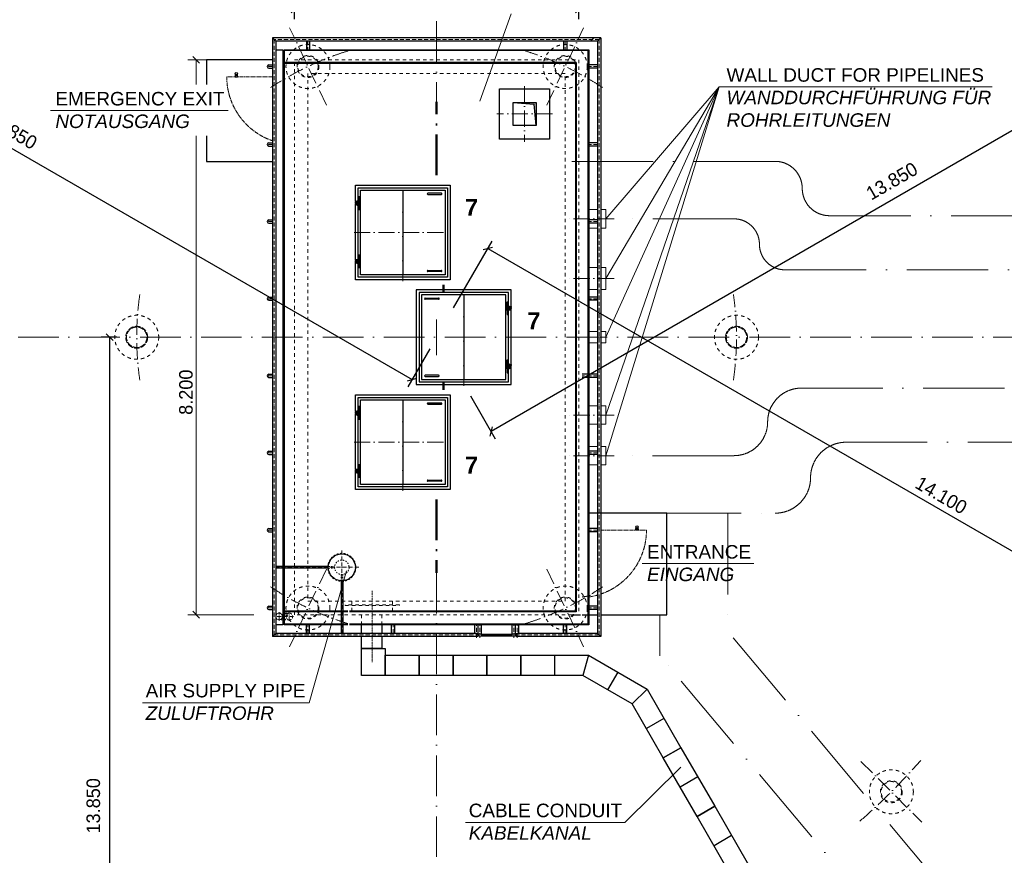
# Model space of a CAD drawing. Header units: millimetres. Extents: x -3395 to 5934498, y -177084 to 63013.
# Tile 41 of 256: x 34631 to 49176, y -7657 to 4694. Entities that reach past the tile are written whole.
import ezdxf

# ---------------------------------------------------------------- set-up
doc = ezdxf.new("R2010")
doc.units = ezdxf.units.MM
for name, pattern in [('ACAD_ISO02W100', [15, 12, -3]), ('ACAD_ISO10W100', [18, 12, -3, 0, -3]), ('JIS_02_1.0', [2, 1, -1]), ('MITTE2', [28.575, 19.05, -3.175, 3.175, -3.175])]:
    doc.linetypes.add(name, pattern=pattern)
doc.layers.add('Bemaßung', color=7, linetype='Continuous', lineweight=9)
doc.layers.add('Beschriftung', color=7, linetype='Continuous', lineweight=9)
doc.layers.add('Kabeltrasse', color=7, linetype='Continuous', plot=False)
doc.styles.add('LBB3.5M1000', font='isocp.shx', dxfattribs={"height": 3.5})
doc.dimstyles.new('DIN', dxfattribs={"dimtxt": 2.5, "dimasz": 2.5, "dimexe": 1.25, "dimexo": 0.625, "dimtad": 1, "dimtih": 1, "dimdec": 4, "dimdsep": 46, "dimlunit": 6, "dimtxsty": 'Standard', "dimcen": 2.5, "dimadec": 0, "dimazin": 0, "dimtfac": 1, "dimtdec": 4, "dimtmove": 0, "dimatfit": 3, "dimfxl": 0, "dimtvp": 1, "dimtolj": 1, "dimtzin": 0, "dimarcsym": 0})

# ---------------------------------------------------------------- blocks, each defined once
blk = doc.blocks.new('_Oblique')
at = {"color": 0, "linetype": 'ByBlock', "lineweight": -2}
blk.add_line((-0.5, -0.5), (0.5, 0.5), dxfattribs=at)
blk = doc.blocks.new('*D1')
at = {"layer": 'Bemaßung', "color": 0, "lineweight": -2, "transparency": 16777216}
blk.add_arc((40789, 0), 11921, 150, 180, dxfattribs=at)
at = {"layer": 'DEFPOINTS', "color": 0, "transparency": 16777216}
for p in [(29833, 6326), (30864, 5731), (29587, 4077), (22908, 0), (54595, 0)]:
    blk.add_point(p, dxfattribs=at)
at = {"layer": 'Bemaßung', "color": 0, "lineweight": -2, "transparency": 16777216, "xscale": 100, "yscale": 100, "zscale": 100}
for p, rotation in [((30466, 5960), 60.00000000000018), ((28869, 0), 270)]:
    blk.add_blockref('_Oblique', p, dxfattribs=dict(at, rotation=rotation))
at = {"layer": 'Bemaßung', "color": 0, "transparency": 16777216, "insert": (29058, 3124), "char_height": 200, "attachment_point": 5, "rotation": 75.0877}
blk.add_mtext('\\A1;30°', dxfattribs=at)
blk = doc.blocks.new('*D7')
at = {"layer": 'Bemaßung', "color": 0, "lineweight": -2, "transparency": 16777216}
for p, q in [((36068, 0), (35835, 0)), ((35960, -13850), (35960, 0)), ((37489, -13850), (35835, -13850))]:
    blk.add_line(p, q, dxfattribs=at)
at = {"layer": 'DEFPOINTS', "color": 0, "transparency": 16777216}
for p in [(35960, 0), (36868, 0), (38289, -13850)]:
    blk.add_point(p, dxfattribs=at)
at = {"layer": 'Bemaßung', "color": 0, "lineweight": -2, "transparency": 16777216, "xscale": 100, "yscale": 100, "zscale": 100}
for p, rotation in [((35960, 0), 90), ((35960, -13850), 270)]:
    blk.add_blockref('_Oblique', p, dxfattribs=dict(at, rotation=rotation))
at = {"layer": 'Bemaßung', "color": 0, "transparency": 16777216, "insert": (35719, -6925), "char_height": 200, "attachment_point": 5, "rotation": 90}
blk.add_mtext('\\A1;13.850', dxfattribs=at)
blk = doc.blocks.new('*D402')
at = {"layer": 'Bemaßung', "color": 0, "lineweight": -2, "transparency": 16777216}
for p, q in [((28695, 6752), (28372, 6192)), ((28434, 6301), (40429, -624)), ((40689, -173), (40366, -733))]:
    blk.add_line(p, q, dxfattribs=at)
at = {"layer": 'DEFPOINTS', "color": 0, "transparency": 16777216}
for p in [(28795, 6925), (40789, 0), (40429, -624)]:
    blk.add_point(p, dxfattribs=at)
at = {"layer": 'Bemaßung', "color": 0, "lineweight": -2, "transparency": 16777216, "xscale": 100, "yscale": 100, "zscale": 100}
for p, rotation in [((28434, 6301), 150), ((40429, -624), 329.9999999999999)]:
    blk.add_blockref('_Oblique', p, dxfattribs=dict(at, rotation=rotation))
at = {"layer": 'Bemaßung', "color": 0, "transparency": 16777216, "insert": (34507, 3055), "char_height": 200, "attachment_point": 5, "rotation": 330}
blk.add_mtext('\\A1;13.850', dxfattribs=at)
blk = doc.blocks.new('*D403')
at = {"layer": 'Bemaßung', "color": 0, "lineweight": -2, "transparency": 16777216}
for p, q in [((53284, 6059), (53650, 5425)), ((53587, 5534), (41593, -1391)), ((41289, -866), (41655, -1500))]:
    blk.add_line(p, q, dxfattribs=at)
at = {"layer": 'DEFPOINTS', "color": 0, "transparency": 16777216}
for p in [(52784, 6925), (40789, 0), (41593, -1391)]:
    blk.add_point(p, dxfattribs=at)
at = {"layer": 'Bemaßung', "color": 0, "lineweight": -2, "transparency": 16777216, "xscale": 100, "yscale": 100, "zscale": 100}
for p, rotation in [((53587, 5534), 29.99999999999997), ((41593, -1391), 210)]:
    blk.add_blockref('_Oblique', p, dxfattribs=dict(at, rotation=rotation))
at = {"layer": 'Bemaßung', "color": 0, "transparency": 16777216, "insert": (47515, 2308), "char_height": 200, "attachment_point": 5, "rotation": 30}
blk.add_mtext('\\A1;13.850', dxfattribs=at)
blk = doc.blocks.new('*D404')
at = {"layer": 'Bemaßung', "color": 0, "lineweight": -2, "transparency": 16777216}
for p, q in [((41039, 433), (41608, 1419)), ((41546, 1310), (53757, -5740)), ((53250, -6617), (53819, -5631))]:
    blk.add_line(p, q, dxfattribs=at)
at = {"layer": 'DEFPOINTS', "color": 0, "transparency": 16777216}
for p in [(40789, 0), (53757, -5740), (53000, -7050)]:
    blk.add_point(p, dxfattribs=at)
at = {"layer": 'Bemaßung', "color": 0, "lineweight": -2, "transparency": 16777216, "xscale": 100, "yscale": 100, "zscale": 100}
for p, rotation in [((41546, 1310), 149.9999999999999), ((53757, -5740), 329.9999999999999)]:
    blk.add_blockref('_Oblique', p, dxfattribs=dict(at, rotation=rotation))
at = {"layer": 'Bemaßung', "color": 0, "transparency": 16777216, "insert": (48244, -2335), "char_height": 200, "attachment_point": 5, "rotation": 330}
blk.add_mtext('\\A1;14.100', dxfattribs=at)
blk = doc.blocks.new('*D755')
at = {"layer": 'Bemaßung', "color": 0, "lineweight": -2, "transparency": 16777216}
for p, q in [((38689, 4700), (38689, 4972)), ((42889, 4700), (42889, 4972)), ((42889, 4847), (38689, 4847))]:
    blk.add_line(p, q, dxfattribs=at)
at = {"layer": 'DEFPOINTS', "color": 0, "transparency": 16777216}
for p in [(38689, 4847), (38689, 4100), (42889, 4100)]:
    blk.add_point(p, dxfattribs=at)
at = {"layer": 'Bemaßung', "color": 0, "lineweight": -2, "transparency": 16777216, "xscale": 100, "yscale": 100, "zscale": 100, "rotation": 180}
blk.add_blockref('_Oblique', (38689, 4847), dxfattribs=at)
at = {"layer": 'Bemaßung', "color": 0, "lineweight": -2, "transparency": 16777216, "xscale": 100, "yscale": 100, "zscale": 100}
blk.add_blockref('_Oblique', (42889, 4847), dxfattribs=at)
at = {"layer": 'Bemaßung', "color": 0, "transparency": 16777216, "insert": (40789, 4997), "char_height": 200, "attachment_point": 5}
blk.add_mtext('\\A1;4.200', dxfattribs=at)
blk = doc.blocks.new('*D767')
at = {"layer": 'Bemaßung', "color": 0, "lineweight": -2, "transparency": 16777216}
blk.add_arc((40789, 0), 11716, 330, 0, dxfattribs=at)
at = {"layer": 'DEFPOINTS', "color": 0, "transparency": 16777216}
for p in [(22908, 0), (54595, 0), (52328, -2034), (50619, -5675), (51617, -6252)]:
    blk.add_point(p, dxfattribs=at)
at = {"layer": 'Bemaßung', "color": 0, "lineweight": -2, "transparency": 16777216, "xscale": 100, "yscale": 100, "zscale": 100}
for p, rotation in [((52506, 0), 90), ((50936, -5858), 239.9999999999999)]:
    blk.add_blockref('_Oblique', p, dxfattribs=dict(at, rotation=rotation))
at = {"layer": 'Bemaßung', "color": 0, "transparency": 16777216, "insert": (51864, -2994), "char_height": 200, "attachment_point": 5, "rotation": 74.8735}
blk.add_mtext('\\A1;30°', dxfattribs=at)

msp = doc.modelspace()

# ---------------------------------------------------------------- hatches: boundary and pattern name
msp.add_hatch(color=256).paths.add_polyline_path([(42259.44271, 3470), (41919.44271, 3470), (42232.08964, 3442.64694), (42259.44271, 3130)])

# ---------------------------------------------------------------- linework, layer by layer
at = {"linetype": 'ACAD_ISO10W100', "lineweight": 18, "ltscale": 50}
for p, q in [((40789.44271, 4669.3168), (40789.44271, 3480.3193)), ((40789.44271, 264.79352), (40789.44271, -264.79352)), ((22907.56683, 0), (54595.45012, 0)), ((40789.44271, -3480.3193), (40789.44271, -16875))]:
    msp.add_line(p, q, dxfattribs=at)
at = {"linetype": 'ACAD_ISO10W100', "lineweight": 18, "ltscale": 20}
for p, q in [((39161.34239, 3428.7713), (38617.17774, 4574.77939)), ((42417.54302, 3428.7713), (42961.70767, 4574.77939)), ((42089.44271, 3710), (42089.44271, 2890)), ((42499.44271, 3300), (41679.44271, 3300)), ((40289.44271, 830), (40289.44271, 2270)), ((43412.41405, 1750), (42714.27583, 1750)), ((39569.44271, 1550), (41009.44271, 1550)), ((43412.41405, 870), (42714.27583, 870)), ((41189.44271, -720), (41189.44271, 720)), ((40289.44271, -2270), (40289.44271, -830)), ((43412.41405, -1150), (42714.27583, -1150)), ((39569.44271, -1550), (41009.44271, -1550)), ((43412.41405, -1750), (42714.27583, -1750)), ((39161.34239, -3428.7713), (38617.17774, -4574.77939)), ((42417.54302, -3428.7713), (42961.70767, -4574.77939)), ((47058.42484, -6268.98213), (47955.48941, -7166.04671))]:
    msp.add_line(p, q, dxfattribs=at)
for p, q in [((43213.59271, 4424.15), (38365.29271, 4424.15)), ((38365.29271, 4424.15), (38365.29271, -4424.15)), ((38413.59271, 4375.85), (38365.29271, 4424.15)), ((43165.29271, 4375.85), (38413.59271, 4375.85)), ((38413.59271, 4375.85), (38413.59271, -4375.85)), ((38865.29271, 4375.85), (38865.29271, 4250)), ((38913.59271, 4375.85), (38913.59271, 4250)), ((42665.29271, 4375.85), (42665.29271, 4250)), ((42713.59271, 4375.85), (42713.59271, 4250)), ((43062.8175, 4375.85), (43111.1175, 4424.15)), ((43165.29271, 4375.85), (43213.59271, 4424.15)), ((43165.29271, 4375.85), (43165.29271, -4375.85)), ((43213.59271, 4424.15), (43213.59271, -4424.15)), ((38539.44271, 4250), (38539.44271, -3387.5)), ((38539.44271, 4250), (43039.44271, 4250)), ((43029.44271, 4240), (38539.44271, 4240)), ((43029.44271, -4240), (43029.44271, 4240)), ((43039.44271, 4250), (43039.44271, -4250)), ((38365.29271, 4100), (37389.44271, 4100)), ((37389.44271, 4100), (37389.44271, 3736.64423)), ((38517.97856, 4100), (38539.44271, 4100)), ((38311.32581, 4024.15), (38365.29271, 4024.15)), ((38311.32581, 3975.85), (38365.29271, 3975.85)), ((38517.97856, 4024.15), (38539.44271, 4024.15)), ((38517.97856, 3975.85), (38539.44271, 3975.85)), ((42849.44271, 4060), (38539.44271, 4060)), ((38539.44271, 4050), (42839.44271, 4050)), ((42839.44271, 4050), (42849.44271, 4060)), ((42839.44271, 4050), (42839.44271, -4050)), ((42849.44271, 4060), (42849.44271, -4060)), ((43165.29271, 4024.15), (43038.32473, 4024.15)), ((43165.29271, 3975.85), (43038.32473, 3975.85)), ((41919.44271, 3470), (42232.08964, 3442.64694)), ((42259.44271, 3130), (42232.08964, 3442.64694)), ((37389.44271, 2977.71202), (37389.44271, 2600)), ((38311.32581, 2874.15), (38365.29271, 2874.15)), ((38311.32581, 2825.85), (38365.29271, 2825.85)), ((38517.97856, 2874.15), (38539.44271, 2874.15)), ((38517.97856, 2825.85), (38539.44271, 2825.85)), ((43165.29271, 2874.15), (43038.32473, 2874.15)), ((43165.29271, 2825.85), (43038.32473, 2825.85)), ((37389.44271, 2600), (38365.29271, 2600)), ((38517.97856, 2600), (38539.44271, 2600)), ((39649.44271, 2065), (39639.44271, 2065)), ((40289.44271, 2175), (40289.44271, 925)), ((40859.44271, 2128), (40659.44271, 2128)), ((40659.44271, 2112), (40859.44271, 2112)), ((39589.44271, 2005), (39589.44271, 1995)), ((39659.44271, 2005), (39589.44271, 2005)), ((39589.44271, 1995), (39659.44271, 1995)), ((39589.44271, 1985), (39589.44271, 1975)), ((39664.44271, 1985), (39589.44271, 1985)), ((39589.44271, 1975), (39664.44271, 1975)), ((39589.44271, 1955), (39589.44271, 1965)), ((39589.44271, 1965), (39659.44271, 1965)), ((39659.44271, 1955), (39589.44271, 1955)), ((39599.44271, 1995), (39599.44271, 2005)), ((39599.44271, 1985), (39599.44271, 1975)), ((39599.44271, 1965), (39599.44271, 1955)), ((39610.94271, 2010), (39610.94271, 2005)), ((39637.94271, 2010), (39610.94271, 2010)), ((39610.94271, 1995), (39610.94271, 1985)), ((39610.94271, 1975), (39610.94271, 1965)), ((39610.94271, 1955), (39610.94271, 1950)), ((39610.94271, 1950), (39637.94271, 1950)), ((39637.94271, 2005), (39637.94271, 2010)), ((39637.94271, 1985), (39637.94271, 1995)), ((39637.94271, 1965), (39637.94271, 1975)), ((39637.94271, 1950), (39637.94271, 1955)), ((39649.44271, 1895), (39639.44271, 1895)), ((39649.44271, 1995), (39649.44271, 2005)), ((39649.44271, 1975), (39649.44271, 1985)), ((39649.44271, 1965), (39649.44271, 1955)), ((39659.44271, 2005), (39659.44271, 1995)), ((39659.44271, 1985), (39659.44271, 1975)), ((39659.44271, 1955), (39659.44271, 1965)), ((38311.32581, 1734.15), (38365.29271, 1734.15)), ((38311.32581, 1685.85), (38365.29271, 1685.85)), ((38517.97856, 1734.15), (38539.44271, 1734.15)), ((38517.97856, 1685.85), (38539.44271, 1685.85)), ((43165.29271, 1734.15), (43038.32473, 1734.15)), ((43165.29271, 1685.85), (43038.32473, 1685.85)), ((39649.44271, 1205), (39639.44271, 1205)), ((39589.44271, 1145), (39589.44271, 1135)), ((39659.44271, 1145), (39589.44271, 1145)), ((39589.44271, 1135), (39659.44271, 1135)), ((39589.44271, 1115), (39589.44271, 1125)), ((39589.44271, 1125), (39664.44271, 1125)), ((39664.44271, 1115), (39589.44271, 1115)), ((39589.44271, 1095), (39589.44271, 1105)), ((39589.44271, 1105), (39659.44271, 1105)), ((39659.44271, 1095), (39589.44271, 1095)), ((39599.44271, 1135), (39599.44271, 1145)), ((39599.44271, 1115), (39599.44271, 1125)), ((39599.44271, 1105), (39599.44271, 1095)), ((39610.94271, 1145), (39610.94271, 1150)), ((39610.94271, 1150), (39637.94271, 1150)), ((39610.94271, 1125), (39610.94271, 1135)), ((39610.94271, 1105), (39610.94271, 1115)), ((39610.94271, 1090), (39610.94271, 1095)), ((39637.94271, 1090), (39610.94271, 1090)), ((39637.94271, 1150), (39637.94271, 1145)), ((39637.94271, 1135), (39637.94271, 1125)), ((39637.94271, 1115), (39637.94271, 1105)), ((39637.94271, 1095), (39637.94271, 1090)), ((39649.44271, 1035), (39639.44271, 1035)), ((39649.44271, 1135), (39649.44271, 1145)), ((39649.44271, 1125), (39649.44271, 1115)), ((39649.44271, 1105), (39649.44271, 1095)), ((39659.44271, 1145), (39659.44271, 1135)), ((39659.44271, 1115), (39659.44271, 1125)), ((39659.44271, 1095), (39659.44271, 1105)), ((40659.44271, 988), (40859.44271, 988)), ((40859.44271, 972), (40659.44271, 972)), ((38311.32581, 594.15), (38365.29271, 594.15)), ((38517.97856, 594.15), (38539.44271, 594.15)), ((41189.44271, 625), (41189.44271, -625)), ((43165.29271, 594.15), (43038.32473, 594.15)), ((38311.32581, 545.85), (38365.29271, 545.85)), ((38517.97856, 545.85), (38539.44271, 545.85)), ((40619.44271, 578), (40819.44271, 578)), ((40819.44271, 562), (40619.44271, 562)), ((41819.44271, 455), (41889.44271, 455)), ((41819.44271, 455), (41819.44271, 445)), ((41889.44271, 445), (41819.44271, 445)), ((41829.44271, 515), (41839.44271, 515)), ((41829.44271, 445), (41829.44271, 455)), ((41840.94271, 455), (41840.94271, 460)), ((41840.94271, 460), (41867.94271, 460)), ((41840.94271, 435), (41840.94271, 445)), ((41867.94271, 460), (41867.94271, 455)), ((41867.94271, 445), (41867.94271, 435)), ((41879.44271, 445), (41879.44271, 455)), ((41889.44271, 455), (41889.44271, 445)), ((43165.29271, 545.85), (43038.32473, 545.85)), ((41814.44271, 435), (41889.44271, 435)), ((41889.44271, 425), (41814.44271, 425)), ((41819.44271, 435), (41819.44271, 425)), ((41889.44271, 415), (41819.44271, 415)), ((41819.44271, 405), (41819.44271, 415)), ((41819.44271, 405), (41889.44271, 405)), ((41829.44271, 425), (41829.44271, 435)), ((41829.44271, 415), (41829.44271, 405)), ((41829.44271, 345), (41839.44271, 345)), ((41840.94271, 415), (41840.94271, 425)), ((41840.94271, 400), (41840.94271, 405)), ((41867.94271, 400), (41840.94271, 400)), ((41867.94271, 425), (41867.94271, 415)), ((41867.94271, 405), (41867.94271, 400)), ((41879.44271, 435), (41879.44271, 425)), ((41879.44271, 415), (41879.44271, 405)), ((41889.44271, 435), (41889.44271, 425)), ((41889.44271, 405), (41889.44271, 415)), ((41889.44271, -425), (41814.44271, -425)), ((41814.44271, -435), (41889.44271, -435)), ((41819.44271, -405), (41889.44271, -405)), ((41819.44271, -405), (41819.44271, -415)), ((41889.44271, -415), (41819.44271, -415)), ((41819.44271, -435), (41819.44271, -425)), ((41829.44271, -345), (41839.44271, -345)), ((41829.44271, -415), (41829.44271, -405)), ((41829.44271, -425), (41829.44271, -435)), ((41867.94271, -400), (41840.94271, -400)), ((41840.94271, -400), (41840.94271, -405)), ((41840.94271, -415), (41840.94271, -425)), ((41840.94271, -435), (41840.94271, -445)), ((41867.94271, -405), (41867.94271, -400)), ((41867.94271, -425), (41867.94271, -415)), ((41867.94271, -445), (41867.94271, -435)), ((41879.44271, -415), (41879.44271, -405)), ((41879.44271, -435), (41879.44271, -425)), ((41889.44271, -405), (41889.44271, -415)), ((41889.44271, -435), (41889.44271, -425)), ((38311.32581, -545.85), (38365.29271, -545.85)), ((38517.97856, -545.85), (38539.44271, -545.85)), ((40819.44271, -562), (40619.44271, -562)), ((40619.44271, -578), (40819.44271, -578)), ((41889.44271, -445), (41819.44271, -445)), ((41819.44271, -455), (41819.44271, -445)), ((41819.44271, -455), (41889.44271, -455)), ((41829.44271, -445), (41829.44271, -455)), ((41829.44271, -515), (41839.44271, -515)), ((41840.94271, -455), (41840.94271, -460)), ((41840.94271, -460), (41867.94271, -460)), ((41867.94271, -460), (41867.94271, -455)), ((41879.44271, -445), (41879.44271, -455)), ((41889.44271, -455), (41889.44271, -445)), ((43062.8175, -545.85), (42938.32473, -545.85)), ((43165.29271, -545.85), (43038.32473, -545.85)), ((38311.32581, -594.15), (38365.29271, -594.15)), ((38517.97856, -594.15), (38539.44271, -594.15)), ((43062.8175, -594.15), (42938.32473, -594.15)), ((43165.29271, -594.15), (43038.32473, -594.15)), ((40289.44271, -925), (40289.44271, -2175)), ((40859.44271, -972), (40659.44271, -972)), ((40659.44271, -988), (40859.44271, -988)), ((39589.44271, -1095), (39589.44271, -1105)), ((39659.44271, -1095), (39589.44271, -1095)), ((39589.44271, -1105), (39659.44271, -1105)), ((39589.44271, -1115), (39589.44271, -1125)), ((39664.44271, -1115), (39589.44271, -1115)), ((39589.44271, -1125), (39664.44271, -1125)), ((39589.44271, -1145), (39589.44271, -1135)), ((39589.44271, -1135), (39659.44271, -1135)), ((39659.44271, -1145), (39589.44271, -1145)), ((39599.44271, -1105), (39599.44271, -1095)), ((39599.44271, -1115), (39599.44271, -1125)), ((39599.44271, -1135), (39599.44271, -1145)), ((39610.94271, -1090), (39610.94271, -1095)), ((39637.94271, -1090), (39610.94271, -1090)), ((39610.94271, -1105), (39610.94271, -1115)), ((39610.94271, -1125), (39610.94271, -1135)), ((39610.94271, -1145), (39610.94271, -1150)), ((39610.94271, -1150), (39637.94271, -1150)), ((39637.94271, -1095), (39637.94271, -1090)), ((39637.94271, -1115), (39637.94271, -1105)), ((39637.94271, -1135), (39637.94271, -1125)), ((39637.94271, -1150), (39637.94271, -1145)), ((39649.44271, -1035), (39639.44271, -1035)), ((39649.44271, -1105), (39649.44271, -1095)), ((39649.44271, -1125), (39649.44271, -1115)), ((39649.44271, -1135), (39649.44271, -1145)), ((39659.44271, -1095), (39659.44271, -1105)), ((39659.44271, -1115), (39659.44271, -1125)), ((39659.44271, -1145), (39659.44271, -1135)), ((39649.44271, -1205), (39639.44271, -1205)), ((38311.32581, -1685.85), (38365.29271, -1685.85)), ((38311.32581, -1734.15), (38365.29271, -1734.15)), ((38517.97856, -1685.85), (38539.44271, -1685.85)), ((38517.97856, -1734.15), (38539.44271, -1734.15)), ((43165.29271, -1685.85), (43038.32473, -1685.85)), ((43165.29271, -1734.15), (43038.32473, -1734.15)), ((39589.44271, -1955), (39589.44271, -1965)), ((39659.44271, -1955), (39589.44271, -1955)), ((39589.44271, -1965), (39659.44271, -1965)), ((39589.44271, -1985), (39589.44271, -1975)), ((39589.44271, -1975), (39664.44271, -1975)), ((39664.44271, -1985), (39589.44271, -1985)), ((39589.44271, -2005), (39589.44271, -1995)), ((39589.44271, -1995), (39659.44271, -1995)), ((39659.44271, -2005), (39589.44271, -2005)), ((39599.44271, -1965), (39599.44271, -1955)), ((39599.44271, -1985), (39599.44271, -1975)), ((39599.44271, -1995), (39599.44271, -2005)), ((39610.94271, -1955), (39610.94271, -1950)), ((39610.94271, -1950), (39637.94271, -1950)), ((39610.94271, -1975), (39610.94271, -1965)), ((39610.94271, -1995), (39610.94271, -1985)), ((39610.94271, -2010), (39610.94271, -2005)), ((39637.94271, -2010), (39610.94271, -2010)), ((39637.94271, -1950), (39637.94271, -1955)), ((39637.94271, -1965), (39637.94271, -1975)), ((39637.94271, -1985), (39637.94271, -1995)), ((39637.94271, -2005), (39637.94271, -2010)), ((39649.44271, -1895), (39639.44271, -1895)), ((39649.44271, -1965), (39649.44271, -1955)), ((39649.44271, -1975), (39649.44271, -1985)), ((39649.44271, -1995), (39649.44271, -2005)), ((39659.44271, -1955), (39659.44271, -1965)), ((39659.44271, -1985), (39659.44271, -1975)), ((39659.44271, -2005), (39659.44271, -1995)), ((39649.44271, -2065), (39639.44271, -2065)), ((40659.44271, -2112), (40859.44271, -2112)), ((40859.44271, -2128), (40659.44271, -2128)), ((43165.29271, -2600), (43039.44271, -2600)), ((44089.44271, -2600), (43111.1175, -2600)), ((44189.44271, -2600), (43213.59271, -2600)), ((44189.44271, -4100), (44189.44271, -2600)), ((38311.32581, -2825.85), (38365.29271, -2825.85)), ((38311.32581, -2874.15), (38365.29271, -2874.15)), ((38517.97856, -2825.85), (38539.44271, -2825.85)), ((38517.97856, -2874.15), (38539.44271, -2874.15)), ((43165.29271, -2825.85), (43038.32473, -2825.85)), ((43165.29271, -2874.15), (43038.32473, -2874.15)), ((39189.83371, -3387.5), (38413.35346, -3387.5)), ((39189.83371, -3412.5), (38413.35346, -3412.5)), ((38539.44271, -3412.5), (38539.44271, -4250)), ((39378.30062, -3599.68939), (39378.30062, -4375.85)), ((39403.30062, -3599.51932), (39403.30062, -4375.85)), ((38311.32581, -3975.85), (38365.29271, -3975.85)), ((38311.32581, -4024.15), (38365.29271, -4024.15)), ((38517.97856, -3975.85), (38539.44271, -3975.85)), ((38517.97856, -4024.15), (38539.44271, -4024.15)), ((39478.30062, -4050), (38539.44271, -4050)), ((39478.30062, -4060), (38539.44271, -4060)), ((42839.44271, -4050), (39503.30062, -4050)), ((42849.44271, -4060), (39503.30062, -4060)), ((42739.44271, -4050), (42749.44271, -4060)), ((42839.44271, -4050), (42849.44271, -4060)), ((43165.29271, -3975.85), (43038.32473, -3975.85)), ((43165.29271, -4024.15), (43038.32473, -4024.15)), ((38517.97856, -4076.60305), (38539.44271, -4076.60305)), ((38517.97856, -4176.60305), (38539.44271, -4176.60305)), ((42789.44271, -4100), (42915.29271, -4100)), ((42939.44271, -4100), (43062.8175, -4100)), ((43039.44271, -4100), (43165.29271, -4100)), ((43213.59271, -4100), (44189.44271, -4100)), ((39478.30062, -4240), (38539.44271, -4240)), ((39478.30062, -4250), (38539.44271, -4250)), ((38865.29271, -4375.85), (38865.29271, -4250)), ((38913.59271, -4375.85), (38913.59271, -4250)), ((43029.44271, -4240), (39503.30062, -4240)), ((43039.44271, -4250), (39503.30062, -4250)), ((40125.29271, -4375.85), (40125.29271, -4250)), ((40173.59271, -4375.85), (40173.59271, -4250)), ((41355.29271, -4375.85), (41355.29271, -4249.64249)), ((41403.59271, -4399.64249), (41403.59271, -4249.64249)), ((41405.29271, -4400), (41405.29271, -4250)), ((41453.59271, -4400), (41453.59271, -4250)), ((41905.29271, -4400), (41905.29271, -4250)), ((41953.59271, -4400), (41953.59271, -4250)), ((41955.29271, -4399.64249), (41955.29271, -4249.64249)), ((42003.59271, -4375.85), (42003.59271, -4249.64249)), ((42665.29271, -4375.85), (42665.29271, -4250)), ((42713.59271, -4375.85), (42713.59271, -4250)), ((43039.44271, -4250), (43029.44271, -4240)), ((38413.59271, -4375.85), (38365.29271, -4424.15)), ((41379.44271, -4424.15), (38365.29271, -4424.15)), ((41379.4428, -4375.85), (38413.59271, -4375.85)), ((41449.2735, -4414.14214), (41909.61191, -4414.14214)), ((41453.59271, -4385.85786), (41905.29271, -4385.85786)), ((41453.59271, -4400), (41905.29271, -4400)), ((43165.29271, -4375.85), (41979.44271, -4375.85)), ((43213.59271, -4424.15), (41979.44271, -4424.15)), ((43165.29271, -4375.85), (43213.59271, -4424.15)), ((42531.63733, -4700), (42531.63733, -5000)), ((43031.63733, -4700), (42951.25257, -5000)), ((43464.65003, -4950), (43314.65003, -5209.80762)), ((43897.66273, -5200), (43678.04749, -5419.61524)), ((44147.66273, -5633.0127), (43887.85511, -5783.0127)), ((44647.66273, -6499.03811), (44387.85511, -6649.03811)), ((45147.66273, -7365.06351), (44887.85511, -7515.06351))]:
    msp.add_line(p, q)
at = {"linetype": 'ACAD_ISO10W100', "lineweight": 18, "ltscale": 5}
for p, q in [((43189.44271, 4400), (38389.44271, 4400)), ((38389.44271, -4400), (38389.44271, 4400)), ((38889.44271, 4375.85), (38889.44271, 4250)), ((42689.44271, 4375.85), (42689.44271, 4250)), ((43189.44271, -4400), (43189.44271, 4400)), ((38365.29271, 4000), (38274.77729, 4000)), ((38517.97856, 4000), (38539.44271, 4000)), ((43165.29271, 4000), (43038.32473, 4000)), ((38365.29271, 2850), (38274.77729, 2850)), ((38517.97856, 2850), (38539.44271, 2850)), ((43165.29271, 2850), (43038.32473, 2850)), ((38365.29271, 1710), (38274.77729, 1710)), ((38517.97856, 1710), (38539.44271, 1710)), ((43165.29271, 1710), (43038.32473, 1710)), ((38365.29271, 570), (38274.77729, 570)), ((38517.97856, 570), (38539.44271, 570)), ((43165.29271, 570), (43038.32473, 570)), ((38365.29271, -570), (38274.77729, -570)), ((38517.97856, -570), (38539.44271, -570)), ((43062.8175, -570), (42938.32473, -570)), ((43165.29271, -570), (43038.32473, -570)), ((38365.29271, -1710), (38274.77729, -1710)), ((38517.97856, -1710), (38539.44271, -1710)), ((43165.29271, -1710), (43038.32473, -1710)), ((38365.29271, -2850), (38274.77729, -2850)), ((38517.97856, -2850), (38539.44271, -2850)), ((43165.29271, -2850), (43038.32473, -2850)), ((39389.44271, -3150), (39389.44271, -4375.85)), ((39639.44271, -3400), (38413.35346, -3400)), ((38365.29271, -4000), (38274.77729, -4000)), ((38517.97856, -4000), (38539.44271, -4000)), ((43165.29271, -4000), (43038.32473, -4000)), ((38889.44271, -4375.85), (38889.44271, -4250)), ((40149.44271, -4375.85), (40149.44271, -4250)), ((41379.44271, -4443.79249), (41379.44271, -4249.64249)), ((41429.44271, -4444.15), (41429.44271, -4250)), ((41929.44271, -4444.15), (41929.44271, -4250)), ((41979.44271, -4443.79249), (41979.44271, -4249.64249)), ((42689.44271, -4375.85), (42689.44271, -4250)), ((38389.44271, -4400), (41405.29271, -4400)), ((41453.59271, -4400), (41473.59271, -4400)), ((41885.29271, -4400), (41905.29271, -4400)), ((41953.59271, -4400), (43189.44271, -4400))]:
    msp.add_line(p, q, dxfattribs=at)
at = {"linetype": 'JIS_02_1.0', "lineweight": 18, "ltscale": 50}
for p, q in [((38689.44271, -3387.5), (38689.44271, 4100)), ((38689.44271, 4100), (42889.44271, 4100)), ((42889.44271, 4100), (42889.44271, -4100)), ((38689.44271, -4100), (38689.44271, -3412.5)), ((39539.44271, -3900), (39539.44271, -4100)), ((40139.44271, -3900), (40139.44271, -4100)), ((39478.30062, -4100), (38689.44271, -4100)), ((42889.44271, -4100), (39503.30062, -4100)), ((39681.63733, -4250), (39681.63733, -4100)), ((39981.63733, -4250), (39981.63733, -4100))]:
    msp.add_line(p, q, dxfattribs=at)
at = {"linetype": 'MITTE2', "lineweight": 9, "ltscale": 3}
for p, q in [((38365.29271, 3850), (37689.44271, 3850)), ((38517.97856, 3850), (38539.44271, 3850)), ((43213.59271, -2850), (43889.44271, -2850))]:
    msp.add_line(p, q, dxfattribs=at)
at = {"linetype": 'ACAD_ISO10W100', "lineweight": 50, "ltscale": 50}
for p, q in [((40789.44271, 2396.5615), (40789.44271, 3480.3193)), ((40890.92081, 775), (40890.92081, 672.5)), ((40890.92081, -775), (40890.92081, -672.5)), ((40789.44271, -2396.5615), (40789.44271, -3480.3193))]:
    msp.add_line(p, q, dxfattribs=at)
at = {"linetype": 'ACAD_ISO10W100', "lineweight": 13, "ltscale": 100}
for p, q in [((42789.44271, 2600), (45789.44271, 2600)), ((45182.0822, 1750), (43587.64272, 1750)), ((46592.66409, 1796.77861), (57065.56668, 1796.77861)), ((45935.30359, 996.77861), (57134.07661, 996.77861)), ((46179.01164, -751.50869), (57147.18887, -751.50869)), ((46837.93402, -1551.50869), (57090.77534, -1551.50869)), ((45180.52033, -1750), (43587.64272, -1750)), ((44089.44271, -2600), (45789.44271, -2600)), ((45089.44271, -2600), (45089.44271, -4346.67853)), ((44089.44271, -4100), (44089.44271, -4710.64877)), ((50569.37699, -10877.40991), (45089.44271, -4346.67853)), ((49803.33255, -11520.19752), (44089.44271, -4710.64877))]:
    msp.add_line(p, q, dxfattribs=at)
at = {"lineweight": 13}
for p, q in [((43039.44271, 1886.5), (43165.29271, 1886.5)), ((43213.59271, 1886.5), (43289.44271, 1886.5)), ((43289.44271, 1886.5), (43289.44271, 1613.5)), ((43165.29271, 1613.5), (43039.44271, 1613.5)), ((43289.44271, 1613.5), (43213.59271, 1613.5)), ((43039.44271, 1031.95), (43165.29271, 1031.95)), ((43213.59271, 1031.95), (43289.44271, 1031.95)), ((43289.44271, 1031.95), (43289.44271, 708.05)), ((43165.29271, 708.05), (43039.44271, 708.05)), ((43289.44271, 708.05), (43213.59271, 708.05)), ((43039.44271, 84.15), (43165.29271, 84.15)), ((43213.59271, 84.15), (43289.44271, 84.15)), ((43289.44271, 84.15), (43289.44271, -84.15)), ((43165.29271, -84.15), (43039.44271, -84.15)), ((43289.44271, -84.15), (43213.59271, -84.15)), ((43039.44271, -1013.5), (43165.29271, -1013.5)), ((43213.59271, -1013.5), (43289.44271, -1013.5)), ((43289.44271, -1013.5), (43289.44271, -1286.5)), ((43165.29271, -1286.5), (43039.44271, -1286.5)), ((43289.44271, -1286.5), (43213.59271, -1286.5)), ((43039.44271, -1613.5), (43165.29271, -1613.5)), ((43213.59271, -1613.5), (43289.44271, -1613.5)), ((43289.44271, -1613.5), (43289.44271, -1886.5)), ((43165.29271, -1886.5), (43039.44271, -1886.5)), ((43289.44271, -1886.5), (43213.59271, -1886.5))]:
    msp.add_line(p, q, dxfattribs=at)
at = {"linetype": 'JIS_02_1.0', "lineweight": 18, "ltscale": 20}
for p, q in [((39189.83371, -3387.5), (39283.12501, -3387.5)), ((39189.83371, -3412.5), (39283.12501, -3412.5)), ((39378.30062, -3599.68939), (39378.30062, -3506.46857)), ((39403.30062, -3599.51932), (39403.30062, -3506.14924))]:
    msp.add_line(p, q, dxfattribs=at)
at = {"linetype": 'ACAD_ISO10W100', "lineweight": 9, "ltscale": 5}
for p, q in [((38463.86114, -4189.70543), (38463.86114, -4063.50067)), ((38613.27474, -4189.70543), (38613.27474, -4063.50067)), ((38676.37712, -4126.60305), (38413.59271, -4126.60305))]:
    msp.add_line(p, q, dxfattribs=at)
at = {"linetype": 'JIS_02_1.0', "lineweight": 9, "ltscale": 25}
for p, q in [((38463.40622, -4076.60305), (38517.97856, -4076.60305)), ((38517.97856, -4176.60305), (38463.40622, -4176.60305)), ((38539.44271, -4076.60305), (38613.27474, -4076.60305)), ((38613.27474, -4176.60305), (38539.44271, -4176.60305))]:
    msp.add_line(p, q, dxfattribs=at)
for points in [[(38413.35346, 4250), (38517.97856, 4250), (38517.97856, -3387.5)], [(37824.45008, 3879.94971), (37824.45008, 3875.59197), (37836.54665, 3875.59197), (37836.54665, 3879.94971)], [(39589.44271, 2005), (39589.44271, 2250), (40989.44271, 2250), (40989.44271, 850), (39589.44271, 850), (39589.44271, 1095)], [(39629.44271, 2010), (39629.44271, 2210), (40949.44271, 2210), (40949.44271, 890), (39629.44271, 890), (39629.44271, 1090)], [(39589.44271, 1985), (39589.44271, 1995)], [(39589.44271, 1965), (39589.44271, 1975)], [(39589.44271, 1145), (39589.44271, 1955)], [(39629.44271, 1150), (39629.44271, 1950)], [(39589.44271, 1125), (39589.44271, 1135)], [(39589.44271, 1105), (39589.44271, 1115)], [(41889.44271, 455), (41889.44271, 700), (40489.44271, 700), (40489.44271, -700), (41889.44271, -700), (41889.44271, -455)], [(41849.44271, 460), (41849.44271, 660), (40529.44271, 660), (40529.44271, -660), (41849.44271, -660), (41849.44271, -460)], [(41889.44271, 435), (41889.44271, 445)], [(41849.44271, -400), (41849.44271, 400)], [(41889.44271, 415), (41889.44271, 425)], [(41889.44271, -405), (41889.44271, 405)], [(41889.44271, -425), (41889.44271, -415)], [(41889.44271, -445), (41889.44271, -435)], [(39589.44271, -1095), (39589.44271, -850), (40989.44271, -850), (40989.44271, -2250), (39589.44271, -2250), (39589.44271, -2005)], [(39629.44271, -1090), (39629.44271, -890), (40949.44271, -890), (40949.44271, -2210), (39629.44271, -2210), (39629.44271, -2010)], [(39589.44271, -1115), (39589.44271, -1105)], [(39589.44271, -1135), (39589.44271, -1125)], [(39589.44271, -1955), (39589.44271, -1145)], [(39629.44271, -1950), (39629.44271, -1150)], [(39589.44271, -1975), (39589.44271, -1965)], [(39589.44271, -1995), (39589.44271, -1985)], [(43742.33876, -2820.05029), (43742.33876, -2824.40803), (43754.43534, -2824.40803), (43754.43534, -2820.05029)], [(38517.97856, -3412.5), (38517.97856, -4250), (38413.35346, -4250)], [(39681.63733, -4375.85), (39681.63733, -4250)], [(39981.63733, -4250), (39981.63733, -4375.85)], [(39981.63733, -4424.15), (39981.63733, -4600), (39681.63733, -4600), (39681.63733, -4424.15)], [(42951.25257, -5000), (42031.63733, -5000), (42031.63733, -4700), (43031.63733, -4700)], [(43031.63733, -4700), (43897.66273, -5200)], [(43678.04749, -5419.61524), (42951.25257, -5000)], [(43897.66273, -5200), (44397.66273, -6066.0254), (44137.85511, -6216.0254), (43678.04749, -5419.61524)]]:
    msp.add_lwpolyline(points)
for points in [[(37809.66769, 3875.59197), (37809.66769, 3872.08413), (37851.32903, 3872.08413), (37851.32903, 3875.59197)], [(37812.82129, 3872.08413), (37812.82129, 3850), (37848.17544, 3850), (37848.17544, 3872.08413)], [(41719.44271, 3670), (42459.44271, 3670), (42459.44271, 2930), (41719.44271, 2930)], [(41919.44271, 3470), (42259.44271, 3470), (42259.44271, 3130), (41919.44271, 3130)], [(39649.44271, 2075), (39639.44271, 2075), (39639.44271, 2005), (39649.44271, 2005)], [(40914.44271, 925), (39664.44271, 925), (39664.44271, 2175), (40914.44271, 2175)], [(39649.44271, 1885), (39639.44271, 1885), (39639.44271, 1955), (39649.44271, 1955)], [(39649.44271, 1215), (39639.44271, 1215), (39639.44271, 1145), (39649.44271, 1145)], [(39649.44271, 1025), (39639.44271, 1025), (39639.44271, 1095), (39649.44271, 1095)], [(40564.44271, -625), (41814.44271, -625), (41814.44271, 625), (40564.44271, 625)], [(41829.44271, 525), (41839.44271, 525), (41839.44271, 455), (41829.44271, 455)], [(41829.44271, 335), (41839.44271, 335), (41839.44271, 405), (41829.44271, 405)], [(41829.44271, -335), (41839.44271, -335), (41839.44271, -405), (41829.44271, -405)], [(41829.44271, -525), (41839.44271, -525), (41839.44271, -455), (41829.44271, -455)], [(40914.44271, -2175), (39664.44271, -2175), (39664.44271, -925), (40914.44271, -925)], [(39649.44271, -1025), (39639.44271, -1025), (39639.44271, -1095), (39649.44271, -1095)], [(39649.44271, -1215), (39639.44271, -1215), (39639.44271, -1145), (39649.44271, -1145)], [(39649.44271, -1885), (39639.44271, -1885), (39639.44271, -1955), (39649.44271, -1955)], [(39649.44271, -2075), (39639.44271, -2075), (39639.44271, -2005), (39649.44271, -2005)], [(43769.21772, -2824.40803), (43769.21772, -2827.91587), (43727.55638, -2827.91587), (43727.55638, -2824.40803)], [(43766.06412, -2827.91587), (43766.06412, -2850), (43730.70997, -2850), (43730.70997, -2827.91587)], [(39681.63733, -4600), (40031.63733, -4600), (40031.63733, -5000), (39681.63733, -5000)], [(40531.63733, -5000), (40031.63733, -5000), (40031.63733, -4700), (40531.63733, -4700)], [(41031.63733, -5000), (40531.63733, -5000), (40531.63733, -4700), (41031.63733, -4700)], [(41531.63733, -5000), (41031.63733, -5000), (41031.63733, -4700), (41531.63733, -4700)], [(42031.63733, -5000), (41531.63733, -5000), (41531.63733, -4700), (42031.63733, -4700)], [(44137.85511, -6216.0254), (44397.66273, -6066.0254), (44897.66273, -6932.05081), (44637.85511, -7082.05081)], [(44637.85511, -7082.05081), (44897.66273, -6932.05081), (45397.66273, -7798.07621), (45137.85511, -7948.07621)]]:
    msp.add_lwpolyline(points, close=True)
at = {"linetype": 'JIS_02_1.0', "lineweight": 18, "ltscale": 50}
msp.add_lwpolyline([(42689.44271, -3900), (42689.44271, 3900), (38889.44271, 3900), (38889.44271, -3900), (42689.44271, -3900)], dxfattribs=at)
at = {"linetype": 'JIS_02_1.0', "lineweight": 18, "ltscale": 5}
for points in [[(39600.44271, 1985), (39600.44271, 1995)], [(39600.44271, 1965), (39600.44271, 1975)], [(39600.44271, 1125), (39600.44271, 1135)], [(39600.44271, 1105), (39600.44271, 1115)], [(41878.44271, 435), (41878.44271, 445)], [(41878.44271, 415), (41878.44271, 425)], [(41878.44271, -425), (41878.44271, -415)], [(41878.44271, -445), (41878.44271, -435)], [(39600.44271, -1115), (39600.44271, -1105)], [(39600.44271, -1135), (39600.44271, -1125)], [(39600.44271, -1975), (39600.44271, -1965)], [(39600.44271, -1995), (39600.44271, -1985)]]:
    msp.add_lwpolyline(points, dxfattribs=at)
at = {"linetype": 'JIS_02_1.0', "lineweight": 18, "ltscale": 50}
msp.add_lwpolyline([(39439.44271, -3955.6094), (39439.44271, -3965.6094), (40239.44271, -3965.6094), (40239.44271, -3955.6094)], close=True, dxfattribs=at)
for centre, radius in [((38889.26007, 4001.77535), 325), ((42689.62535, 4001.77535), 325), ((38889.26007, 4001.77535), 161.95), ((38889.26007, 4001.77535), 150.95), ((42689.62535, 4001.77535), 161.95), ((42689.62535, 4001.77535), 150.95), ((36359.44271, 0), 325), ((45219.44271, 0), 325), ((38889.26007, -4001.77535), 325), ((42689.62535, -4001.77535), 325), ((38889.26007, -4001.77535), 161.95), ((38889.26007, -4001.77535), 150.95), ((42689.62535, -4001.77535), 161.95), ((42689.62535, -4001.77535), 150.95), ((47506.95713, -6717.51442), 325), ((47506.95713, -6717.51442), 161.95), ((47506.95713, -6717.51442), 150.95)]:
    msp.add_circle(centre, radius, dxfattribs=at)
for centre, radius in [((37830.49836, 3896.42264), 17.54819), ((43748.38705, -2803.57736), 17.54819), ((39389.44271, -3400), 200), ((41429.44271, -4400.3549), 24.15261), ((41929.44271, -4400.3549), 24.15261)]:
    msp.add_circle(centre, radius)
at = {"linetype": 'ACAD_ISO02W100', "lineweight": 18, "ltscale": 7}
for centre, radius in [((36359.44271, 0), 161.95), ((36359.44271, 0), 150.95), ((45219.44271, 0), 161.95), ((45219.44271, 0), 150.95)]:
    msp.add_circle(centre, radius, dxfattribs=at)
at = {"linetype": 'JIS_02_1.0', "lineweight": 18, "ltscale": 25}
msp.add_circle((39389.44271, -3400), 207.05, dxfattribs=at)
at = {"linetype": 'JIS_02_1.0', "lineweight": 18, "ltscale": 20}
msp.add_circle((39389.44271, -3400), 107.05, dxfattribs=at)
at = {"linetype": 'JIS_02_1.0', "lineweight": 9, "ltscale": 25}
msp.add_circle((38613.27474, -4126.60305), 50, dxfattribs=at)
at = {"linetype": 'ACAD_ISO10W100', "lineweight": 13, "ltscale": 100}
for centre, radius, start, end in [((40789.44271, 0), 16325, 189.98200399, 174.084252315), ((45789.44271, 2198.38931), 401.61069, 360, 90), ((46592.66409, 2198.38931), 401.61069, 180, 270), ((45182.0822, 1373.38931), 376.61069, 0, 90), ((45935.30359, 1373.38931), 376.61069, 180, 270), ((46179.01164, -1250.75434), 499.24566, 90, 180), ((45180.52033, -1250.75434), 499.24566, 270, 360), ((46837.93402, -2075.75434), 524.24566, 90, 180), ((45789.44271, -2075.75434), 524.24566, 270, 0)]:
    msp.add_arc(centre, radius, start, end, dxfattribs=at)
at = {"linetype": 'Continuous'}
for start, end in [(312.318634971, 178.371022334), (185.628977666, 299.221566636)]:
    msp.add_arc((40789.44271, 0), 15325, start, end, dxfattribs=at)
at = {"linetype": 'ACAD_ISO10W100', "lineweight": 18, "ltscale": 20}
for radius, start, end in [(4430, 107.18893819, 123.61106181), (4430, 56.38893819, 72.81106181), (4430, 171.78893819, 188.21106181), (4430, 351.78893819, 8.21106181), (4430, 236.38893819, 252.81106181), (4430, 287.18893819, 303.61106181), (9500, 311.17361695, 318.82638305)]:
    msp.add_arc((40789.44271, 0), radius, start, end, dxfattribs=at)
for centre, radius, start, end in [((38311.32581, 4000), 24.15, 90, 270), ((38311.32581, 2850), 24.15, 90, 270), ((40659.44271, 2120), 8, 90, 270), ((40859.44271, 2120), 8, 270, 90), ((38311.32581, 1710), 24.15, 90, 270), ((40659.44271, 980), 8, 90, 270), ((40859.44271, 980), 8, 270, 90), ((38311.32581, 570), 24.15, 90, 270), ((40619.44271, 570), 8, 90, 270), ((40819.44271, 570), 8, 270, 90), ((38311.32581, -570), 24.15, 90, 270), ((40619.44271, -570), 8, 90, 270), ((40819.44271, -570), 8, 270, 90), ((40659.44271, -980), 8, 90, 270), ((40859.44271, -980), 8, 270, 90), ((38311.32581, -1710), 24.15, 90, 270), ((40659.44271, -2120), 8, 90, 270), ((40859.44271, -2120), 8, 270, 90), ((38311.32581, -2850), 24.15, 90, 270), ((42789.44271, -2850), 1000, 278.626926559, 285.865185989), ((38311.32581, -4000), 24.15, 90, 270), ((41379.44271, -4400), 24.15, 270, 90), ((41979.44271, -4400), 24.15, 90, 270)]:
    msp.add_arc(centre, radius, start, end)
at = {"linetype": 'MITTE2', "lineweight": 9, "ltscale": 3}
for centre, start, end in [((38689.44271, 3850), 180, 251.085914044), ((42889.44271, -2850), 288.914085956, 0), ((42889.44271, -2850), 278.626926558, 286.012675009)]:
    msp.add_arc(centre, 1000, start, end, dxfattribs=at)
at = {"linetype": 'JIS_02_1.0', "lineweight": 18, "ltscale": 50}
for radius, start, end in [(14919, 180.727498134, 260.625924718), (14909, 180.72798612, 260.619580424)]:
    msp.add_arc((40789.44271, 0), radius, start, end, dxfattribs=at)
at = {"linetype": 'JIS_02_1.0', "lineweight": 9, "ltscale": 25}
msp.add_arc((38520.89027, -4126.60305), 53.03301, 289.471220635, 70.528779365, dxfattribs=at)
at = {"layer": 'Bemaßung'}
for p, q in [((38089.44271, 4100), (37112.08613, 4100)), ((37237.08613, 4100), (37237.08613, 3736.64423)), ((37237.08613, 2977.71202), (37237.08613, -4100)), ((38089.44271, -4100), (37112.08613, -4100))]:
    msp.add_line(p, q, dxfattribs=at)
msp.add_arc((38463.40622, -4126.60305), 50, 184.950109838, 175.049890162, dxfattribs=at)
at = {"layer": 'Beschriftung', "lineweight": 13}
for p, q in [((41891.88441, 4778.94454), (41429.88983, 3489.33923)), ((44962.1645, 3701.52717), (43289.44271, 1750)), ((43289.44271, 870), (44962.1645, 3701.52717)), ((44962.1645, 3701.52717), (43289.44271, -1150)), ((43289.44271, -1750), (44962.1645, 3701.52717)), ((44962.1645, 3701.52717), (43289.44271, 0)), ((44962.1645, 3701.52717), (48998.49093, 3699.01227)), ((37711.56535, 3353.4472), (35087.75484, 3353.4472)), ((45476.07003, -3343.16176), (43827.911, -3343.16176)), ((38908.48985, -5401.56463), (39456.04982, -3452.91547)), ((38908.48985, -5401.56463), (36444.46073, -5401.56463)), ((43571.81091, -7172.27876), (44398.09826, -6354.24798)), ((43571.81091, -7172.27876), (41216.74807, -7172.27876))]:
    msp.add_line(p, q, dxfattribs=at)
at = {"layer": 'Kabeltrasse', "linetype": 'ACAD_ISO10W100', "lineweight": 18, "ltscale": 2}
msp.add_line((39839.44271, -3747.07658), (39839.44271, -4800), dxfattribs=at)

# ---------------------------------------------------------------- block references
at = {"layer": 'Bemaßung', "xscale": 100, "yscale": 100, "zscale": 100}
for p, rotation in [((37237.08613, 4100), 90), ((37237.08613, -4100), 270)]:
    msp.add_blockref('_Oblique', p, dxfattribs=dict(at, rotation=rotation))

# ---------------------------------------------------------------- texts
at = {"layer": 'Bemaßung', "insert": (37087.08613, -812.16254), "char_height": 200, "attachment_point": 5, "rotation": 90}
msp.add_mtext('\\A1;8.200', dxfattribs=at)
at = {"layer": 'Beschriftung', "attachment_point": 1, "style": 'LBB3.5M1000'}
for s, insert, char_height, width in [('{\\fArial|b0|i0|c0|p34;\\C256;WALL DUCT FOR PIPELINES\\fArial|b0|i1|c0|p34;\\PWANDDURCHFÜHRUNG FÜR\\PROHRLEITUNGEN}', (45072.07937, 3976.97493), 200, 7399.5425203), ('{\\fArial|b0|i0|c0|p34;\\C256;EMERGENCY EXIT\\P\\fArial|b0|i1|c0|p34;NOTAUSGANG}', (35157.74981, 3625.66128), 200, 3290.8552474), ('{\\fArial|b1|i0|c0|p34;7}', (41208.67321, 2044.89651), 250, 335.8461916), ('{\\fArial|b1|i0|c0|p34;7}', (42129.03043, 368.06881), 250, 335.8461916), ('{\\fArial|b1|i0|c0|p34;7}', (41208.67321, -1765.2365), 250, 335.8461916), ('{\\fArial|b0|i0|c0|p34;\\C256;ENTRANCE\\P\\fArial|b0|i1|c0|p34;EINGANG}', (43897.90598, -3070.94768), 200, 3290.8552474), ('{\\fArial|b0|i0|c0|p34;\\C256;AIR SUPPLY PIPE\\P\\fArial|b0|i1|c0|p34;ZULUFTROHR}', (36491.67249, -5122.32626), 200, 4960.0454988), ('{\\fArial|b0|i0|c0|p34;\\C256;CABLE CONDUIT\\P\\fArial|b0|i1|c0|p34;KABELKANAL}', (41263.95984, -6893.04039), 200, 4960.0454988)]:
    msp.add_mtext(s, dxfattribs=dict(at, insert=insert, char_height=char_height, width=width))

# ---------------------------------------------------------------- dimensions: what is measured, and where the dimension line sits
at = {"layer": 'Bemaßung'}
for base, p1, p2, angle, override, picture, middle, dimtype in [((40428.94204, -624.40547), (28794.99086, 6925), (40789.44271, 0), 330, {"dimscale": 100, "dimtxt": 2, "dimasz": 1, "dimexo": 2, "dimgap": 0.5, "dimtih": 0, "dimblk1": 'Oblique', "dimblk2": 'Oblique', "dimsah": 1, "dimtmove": 2}, '*D402', (34506.71612, 3055.31974), 161), ((41592.74426, -1391.35911), (52783.89455, 6925), (40789.44271, 0), 210, {"dimscale": 100, "dimtxt": 2, "dimasz": 1, "dimexo": 10, "dimgap": 0.5, "dimtih": 0, "dimblk1": 'Oblique', "dimblk2": 'Oblique', "dimsah": 1, "dimtmove": 2}, '*D403', (47514.97018, 2308.3738), 161), ((53756.89632, -5739.71149), (40789.44271, 0), (53000.4009, -7050), 330, {"dimscale": 100, "dimtxt": 2, "dimasz": 1, "dimexo": 5, "dimgap": 0.5, "dimtih": 0, "dimblk1": 'Oblique', "dimblk2": 'Oblique', "dimsah": 1, "dimtmove": 2}, '*D404', (48243.66218, -2334.59478), 161), ((35960.45587, 0), (38289.44271, -13850), (36868.0794, 0), 90, {"dimscale": 100, "dimtxt": 2, "dimasz": 1, "dimexo": 8, "dimgap": 0.5, "dimtih": 0, "dimblk1": 'Oblique', "dimblk2": 'Oblique', "dimsah": 1, "dimtmove": 2}, '*D7', (35718.72667, -6925), 160)]:
    dim = msp.add_linear_dim(base=base, p1=p1, p2=p2, angle=angle, dimstyle='DIN', override=override, dxfattribs=at)
    dim.commit()
    dim.dimension.update_dxf_attribs({"geometry": picture, "text_midpoint": middle, "dimtype": dimtype})
for base, line1, picture, middle in [((29587.46697, 4077.18573), ((30863.64722, 5730.6607), (29833.10925, 6325.64207)), '*D1', (29058.05558, 3124.17715)), ((52327.54426, -2034.47861), ((50619.31486, -5675.27933), (51617.42517, -6251.53859)), '*D767', (51863.55243, -2993.52576))]:
    dim = msp.add_angular_dim_2l(base=base, line1=line1, line2=((22907.56683, 0), (54595.45012, 0)), dimstyle='DIN', override={"dimscale": 100, "dimtxt": 2, "dimasz": 1, "dimgap": 0.5, "dimtih": 0, "dimblk1": 'Oblique', "dimblk2": 'Oblique', "dimsah": 1, "dimtmove": 2}, dxfattribs=at)
    dim.commit()
    dim.dimension.update_dxf_attribs({"geometry": picture, "text_midpoint": middle, "dimtype": 162})
dim = msp.add_linear_dim(base=(38689.44271, 4847.3689), p1=(42889.44271, 4100), p2=(38689.44271, 4100), dimstyle='DIN', override={"dimscale": 100, "dimtxt": 2, "dimasz": 1, "dimexo": 6, "dimgap": 0.5, "dimtih": 0, "dimblk1": 'Oblique', "dimblk2": 'Oblique', "dimsah": 1, "dimtmove": 2}, dxfattribs=at)
dim.commit()
dim.dimension.update_dxf_attribs({"geometry": '*D755', "text_midpoint": (40789.44271, 4997.3689)})

doc.saveas('drawing.dxf')
